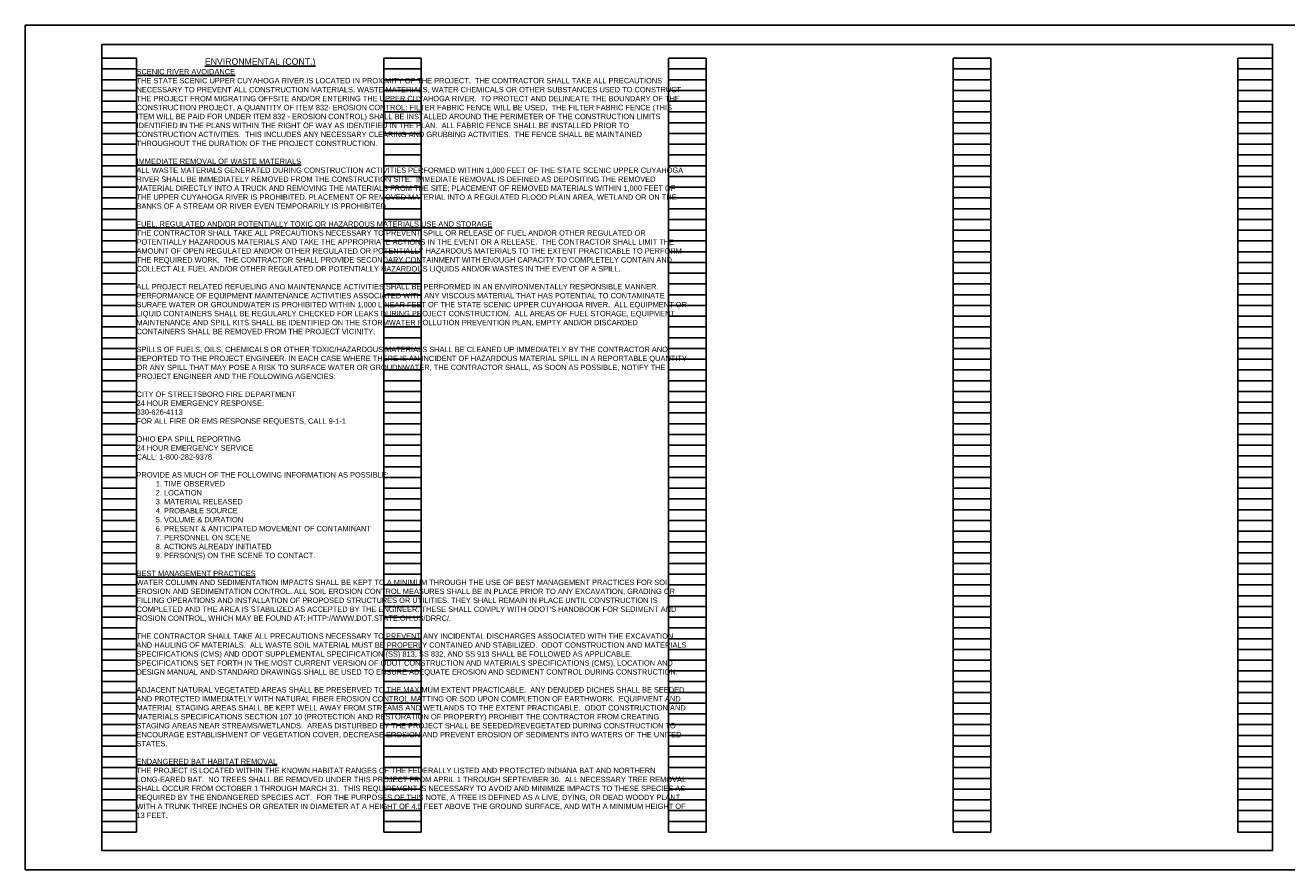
# Model space of a CAD drawing. Header units: feet. Extents: x 0 to 170, y -22 to 22.
# Tile 5 of 6: x 120 to 153, y 0 to 22. Entities that reach past the tile are written whole.
import ezdxf

# ---------------------------------------------------------------- set-up
doc = ezdxf.new("R2010")
doc.units = ezdxf.units.FT
doc.header["$LTSCALE"] = 20
doc.header["$MEASUREMENT"] = 0
doc.layers.add('0_Xref', color=7, linetype='Continuous')
doc.layers.add('TX_P_1', color=7, linetype='Continuous')
doc.styles.add('Slanted-Normal', font='font31.shx', dxfattribs={"height": 0.14})

# ---------------------------------------------------------------- blocks, each defined once
blk = doc.blocks.new('4COL')
at = {"layer": 'Defpoints', "color": 3, "linetype": 'Continuous'}
for p, q in [((2, 0.98), (2, 21.14)), ((2, 21.14), (2.9, 21.14)), ((2.9, 0.98), (2.9, 21.14)), ((9.34, 0.98), (9.34, 21.14)), ((9.34, 21.14), (10.32, 21.14)), ((10.32, 0.98), (10.32, 21.14)), ((16.76, 0.98), (16.76, 21.14)), ((16.76, 21.14), (17.74, 21.14)), ((17.74, 0.98), (17.74, 21.14)), ((24.18, 0.98), (24.18, 21.14)), ((24.18, 21.14), (25.16, 21.14)), ((25.16, 0.98), (25.16, 21.14)), ((31.6, 0.98), (31.6, 21.14)), ((31.6, 21.14), (32.5, 21.14)), ((32.5, 0.98), (32.5, 21.14)), ((2, 20.86), (2.9, 20.86)), ((9.34, 20.86), (10.32, 20.86)), ((16.76, 20.86), (17.74, 20.86)), ((24.18, 20.86), (25.16, 20.86)), ((31.6, 20.86), (32.5, 20.86)), ((2, 20.58), (2.9, 20.58)), ((9.34, 20.58), (10.32, 20.58)), ((16.76, 20.58), (17.74, 20.58)), ((24.18, 20.58), (25.16, 20.58)), ((31.6, 20.58), (32.5, 20.58)), ((2, 20.3), (2.9, 20.3)), ((9.34, 20.3), (10.32, 20.3)), ((16.76, 20.3), (17.74, 20.3)), ((24.18, 20.3), (25.16, 20.3)), ((31.6, 20.3), (32.5, 20.3)), ((2, 20.02), (2.9, 20.02)), ((2, 19.74), (2.9, 19.74)), ((9.34, 20.02), (10.32, 20.02)), ((9.34, 19.74), (10.32, 19.74)), ((16.76, 20.02), (17.74, 20.02)), ((16.76, 19.74), (17.74, 19.74)), ((24.18, 20.02), (25.16, 20.02)), ((24.18, 19.74), (25.16, 19.74)), ((31.6, 20.02), (32.5, 20.02)), ((31.6, 19.74), (32.5, 19.74)), ((2, 19.46), (2.9, 19.46)), ((9.34, 19.46), (10.32, 19.46)), ((16.76, 19.46), (17.74, 19.46)), ((24.18, 19.46), (25.16, 19.46)), ((31.6, 19.46), (32.5, 19.46)), ((2, 19.18), (2.9, 19.18)), ((9.34, 19.18), (10.32, 19.18)), ((16.76, 19.18), (17.74, 19.18)), ((24.18, 19.18), (25.16, 19.18)), ((31.6, 19.18), (32.5, 19.18)), ((2, 18.9), (2.9, 18.9)), ((9.34, 18.9), (10.32, 18.9)), ((16.76, 18.9), (17.74, 18.9)), ((24.18, 18.9), (25.16, 18.9)), ((31.6, 18.9), (32.5, 18.9)), ((2, 18.62), (2.9, 18.62)), ((9.34, 18.62), (10.32, 18.62)), ((16.76, 18.62), (17.74, 18.62)), ((24.18, 18.62), (25.16, 18.62)), ((31.6, 18.62), (32.5, 18.62)), ((2, 18.34), (2.9, 18.34)), ((9.34, 18.34), (10.32, 18.34)), ((16.76, 18.34), (17.74, 18.34)), ((24.18, 18.34), (25.16, 18.34)), ((31.6, 18.34), (32.5, 18.34)), ((2, 18.06), (2.9, 18.06)), ((2, 17.78), (2.9, 17.78)), ((9.34, 18.06), (10.32, 18.06)), ((9.34, 17.78), (10.32, 17.78)), ((16.76, 18.06), (17.74, 18.06)), ((16.76, 17.78), (17.74, 17.78)), ((24.18, 18.06), (25.16, 18.06)), ((24.18, 17.78), (25.16, 17.78)), ((31.6, 18.06), (32.5, 18.06)), ((31.6, 17.78), (32.5, 17.78)), ((2, 17.5), (2.9, 17.5)), ((9.34, 17.5), (10.32, 17.5)), ((16.76, 17.5), (17.74, 17.5)), ((24.18, 17.5), (25.16, 17.5)), ((31.6, 17.5), (32.5, 17.5)), ((2, 17.22), (2.9, 17.22)), ((9.34, 17.22), (10.32, 17.22)), ((16.76, 17.22), (17.74, 17.22)), ((24.18, 17.22), (25.16, 17.22)), ((31.6, 17.22), (32.5, 17.22)), ((2, 16.94), (2.9, 16.94)), ((9.34, 16.94), (10.32, 16.94)), ((16.76, 16.94), (17.74, 16.94)), ((24.18, 16.94), (25.16, 16.94)), ((31.6, 16.94), (32.5, 16.94)), ((2, 16.66), (2.9, 16.66)), ((9.34, 16.66), (10.32, 16.66)), ((16.76, 16.66), (17.74, 16.66)), ((24.18, 16.66), (25.16, 16.66)), ((31.6, 16.66), (32.5, 16.66)), ((2, 16.38), (2.9, 16.38)), ((9.34, 16.38), (10.32, 16.38)), ((16.76, 16.38), (17.74, 16.38)), ((24.18, 16.38), (25.16, 16.38)), ((31.6, 16.38), (32.5, 16.38)), ((2, 16.1), (2.9, 16.1)), ((2, 15.82), (2.9, 15.82)), ((9.34, 16.1), (10.32, 16.1)), ((9.34, 15.82), (10.32, 15.82)), ((16.76, 16.1), (17.74, 16.1)), ((16.76, 15.82), (17.74, 15.82)), ((24.18, 16.1), (25.16, 16.1)), ((24.18, 15.82), (25.16, 15.82)), ((31.6, 16.1), (32.5, 16.1)), ((31.6, 15.82), (32.5, 15.82)), ((2, 15.54), (2.9, 15.54)), ((9.34, 15.54), (10.32, 15.54)), ((16.76, 15.54), (17.74, 15.54)), ((24.18, 15.54), (25.16, 15.54)), ((31.6, 15.54), (32.5, 15.54)), ((2, 15.26), (2.9, 15.26)), ((9.34, 15.26), (10.32, 15.26)), ((16.76, 15.26), (17.74, 15.26)), ((24.18, 15.26), (25.16, 15.26)), ((31.6, 15.26), (32.5, 15.26)), ((2, 14.98), (2.9, 14.98)), ((9.34, 14.98), (10.32, 14.98)), ((16.76, 14.98), (17.74, 14.98)), ((24.18, 14.98), (25.16, 14.98)), ((31.6, 14.98), (32.5, 14.98)), ((2, 14.7), (2.9, 14.7)), ((9.34, 14.7), (10.32, 14.7)), ((16.76, 14.7), (17.74, 14.7)), ((24.18, 14.7), (25.16, 14.7)), ((31.6, 14.7), (32.5, 14.7)), ((2, 14.42), (2.9, 14.42)), ((2, 14.14), (2.9, 14.14)), ((9.34, 14.42), (10.32, 14.42)), ((9.34, 14.14), (10.32, 14.14)), ((16.76, 14.42), (17.74, 14.42)), ((16.76, 14.14), (17.74, 14.14)), ((24.18, 14.42), (25.16, 14.42)), ((24.18, 14.14), (25.16, 14.14)), ((31.6, 14.42), (32.5, 14.42)), ((31.6, 14.14), (32.5, 14.14)), ((2, 13.86), (2.9, 13.86)), ((9.34, 13.86), (10.32, 13.86)), ((16.76, 13.86), (17.74, 13.86)), ((24.18, 13.86), (25.16, 13.86)), ((31.6, 13.86), (32.5, 13.86)), ((2, 13.58), (2.9, 13.58)), ((9.34, 13.58), (10.32, 13.58)), ((16.76, 13.58), (17.74, 13.58)), ((24.18, 13.58), (25.16, 13.58)), ((31.6, 13.58), (32.5, 13.58)), ((2, 13.3), (2.9, 13.3)), ((9.34, 13.3), (10.32, 13.3)), ((16.76, 13.3), (17.74, 13.3)), ((24.18, 13.3), (25.16, 13.3)), ((31.6, 13.3), (32.5, 13.3)), ((2, 13.02), (2.9, 13.02)), ((9.34, 13.02), (10.32, 13.02)), ((16.76, 13.02), (17.74, 13.02)), ((24.18, 13.02), (25.16, 13.02)), ((31.6, 13.02), (32.5, 13.02)), ((2, 12.74), (2.9, 12.74)), ((9.34, 12.74), (10.32, 12.74)), ((16.76, 12.74), (17.74, 12.74)), ((24.18, 12.74), (25.16, 12.74)), ((31.6, 12.74), (32.5, 12.74)), ((2, 12.46), (2.9, 12.46)), ((2, 12.18), (2.9, 12.18)), ((9.34, 12.46), (10.32, 12.46)), ((9.34, 12.18), (10.32, 12.18)), ((16.76, 12.46), (17.74, 12.46)), ((16.76, 12.18), (17.74, 12.18)), ((24.18, 12.46), (25.16, 12.46)), ((24.18, 12.18), (25.16, 12.18)), ((31.6, 12.46), (32.5, 12.46)), ((31.6, 12.18), (32.5, 12.18)), ((2, 11.9), (2.9, 11.9)), ((9.34, 11.9), (10.32, 11.9)), ((16.76, 11.9), (17.74, 11.9)), ((24.18, 11.9), (25.16, 11.9)), ((31.6, 11.9), (32.5, 11.9)), ((2, 11.62), (2.9, 11.62)), ((9.34, 11.62), (10.32, 11.62)), ((16.76, 11.62), (17.74, 11.62)), ((24.18, 11.62), (25.16, 11.62)), ((31.6, 11.62), (32.5, 11.62)), ((2, 11.34), (2.9, 11.34)), ((9.34, 11.34), (10.32, 11.34)), ((16.76, 11.34), (17.74, 11.34)), ((24.18, 11.34), (25.16, 11.34)), ((31.6, 11.34), (32.5, 11.34)), ((2, 11.06), (2.9, 11.06)), ((9.34, 11.06), (10.32, 11.06)), ((16.76, 11.06), (17.74, 11.06)), ((24.18, 11.06), (25.16, 11.06)), ((31.6, 11.06), (32.5, 11.06)), ((2, 10.78), (2.9, 10.78)), ((9.34, 10.78), (10.32, 10.78)), ((16.76, 10.78), (17.74, 10.78)), ((24.18, 10.78), (25.16, 10.78)), ((31.6, 10.78), (32.5, 10.78)), ((2, 10.5), (2.9, 10.5)), ((2, 10.22), (2.9, 10.22)), ((9.34, 10.5), (10.32, 10.5)), ((9.34, 10.22), (10.32, 10.22)), ((16.76, 10.5), (17.74, 10.5)), ((16.76, 10.22), (17.74, 10.22)), ((24.18, 10.5), (25.16, 10.5)), ((24.18, 10.22), (25.16, 10.22)), ((31.6, 10.5), (32.5, 10.5)), ((31.6, 10.22), (32.5, 10.22)), ((2, 9.94), (2.9, 9.94)), ((9.34, 9.94), (10.32, 9.94)), ((16.76, 9.94), (17.74, 9.94)), ((24.18, 9.94), (25.16, 9.94)), ((31.6, 9.94), (32.5, 9.94)), ((2, 9.66), (2.9, 9.66)), ((9.34, 9.66), (10.32, 9.66)), ((16.76, 9.66), (17.74, 9.66)), ((24.18, 9.66), (25.16, 9.66)), ((31.6, 9.66), (32.5, 9.66)), ((2, 9.38), (2.9, 9.38)), ((9.34, 9.38), (10.32, 9.38)), ((16.76, 9.38), (17.74, 9.38)), ((24.18, 9.38), (25.16, 9.38)), ((31.6, 9.38), (32.5, 9.38)), ((2, 9.1), (2.9, 9.1)), ((9.34, 9.1), (10.32, 9.1)), ((16.76, 9.1), (17.74, 9.1)), ((24.18, 9.1), (25.16, 9.1)), ((31.6, 9.1), (32.5, 9.1)), ((2, 8.82), (2.9, 8.82)), ((9.34, 8.82), (10.32, 8.82)), ((16.76, 8.82), (17.74, 8.82)), ((24.18, 8.82), (25.16, 8.82)), ((31.6, 8.82), (32.5, 8.82)), ((2, 8.54), (2.9, 8.54)), ((2, 8.26), (2.9, 8.26)), ((9.34, 8.54), (10.32, 8.54)), ((9.34, 8.26), (10.32, 8.26)), ((16.76, 8.54), (17.74, 8.54)), ((16.76, 8.26), (17.74, 8.26)), ((24.18, 8.54), (25.16, 8.54)), ((24.18, 8.26), (25.16, 8.26)), ((31.6, 8.54), (32.5, 8.54)), ((31.6, 8.26), (32.5, 8.26)), ((2, 7.98), (2.9, 7.98)), ((9.34, 7.98), (10.32, 7.98)), ((16.76, 7.98), (17.74, 7.98)), ((24.18, 7.98), (25.16, 7.98)), ((31.6, 7.98), (32.5, 7.98)), ((2, 7.7), (2.9, 7.7)), ((9.34, 7.7), (10.32, 7.7)), ((16.76, 7.7), (17.74, 7.7)), ((24.18, 7.7), (25.16, 7.7)), ((31.6, 7.7), (32.5, 7.7)), ((2, 7.42), (2.9, 7.42)), ((9.34, 7.42), (10.32, 7.42)), ((16.76, 7.42), (17.74, 7.42)), ((24.18, 7.42), (25.16, 7.42)), ((31.6, 7.42), (32.5, 7.42)), ((2, 7.14), (2.9, 7.14)), ((9.34, 7.14), (10.32, 7.14)), ((16.76, 7.14), (17.74, 7.14)), ((24.18, 7.14), (25.16, 7.14)), ((31.6, 7.14), (32.5, 7.14)), ((2, 6.86), (2.9, 6.86)), ((2, 6.58), (2.9, 6.58)), ((9.34, 6.86), (10.32, 6.86)), ((9.34, 6.58), (10.32, 6.58)), ((16.76, 6.86), (17.74, 6.86)), ((16.76, 6.58), (17.74, 6.58)), ((24.18, 6.86), (25.16, 6.86)), ((24.18, 6.58), (25.16, 6.58)), ((31.6, 6.86), (32.5, 6.86)), ((31.6, 6.58), (32.5, 6.58)), ((2, 6.3), (2.9, 6.3)), ((9.34, 6.3), (10.32, 6.3)), ((16.76, 6.3), (17.74, 6.3)), ((24.18, 6.3), (25.16, 6.3)), ((31.6, 6.3), (32.5, 6.3)), ((2, 6.02), (2.9, 6.02)), ((9.34, 6.02), (10.32, 6.02)), ((16.76, 6.02), (17.74, 6.02)), ((24.18, 6.02), (25.16, 6.02)), ((31.6, 6.02), (32.5, 6.02)), ((2, 5.74), (2.9, 5.74)), ((9.34, 5.74), (10.32, 5.74)), ((16.76, 5.74), (17.74, 5.74)), ((24.18, 5.74), (25.16, 5.74)), ((31.6, 5.74), (32.5, 5.74)), ((2, 5.46), (2.9, 5.46)), ((9.34, 5.46), (10.32, 5.46)), ((16.76, 5.46), (17.74, 5.46)), ((24.18, 5.46), (25.16, 5.46)), ((31.6, 5.46), (32.5, 5.46)), ((2, 5.18), (2.9, 5.18)), ((9.34, 5.18), (10.32, 5.18)), ((16.76, 5.18), (17.74, 5.18)), ((24.18, 5.18), (25.16, 5.18)), ((31.6, 5.18), (32.5, 5.18)), ((2, 4.9), (2.9, 4.9)), ((2, 4.62), (2.9, 4.62)), ((9.34, 4.9), (10.32, 4.9)), ((9.34, 4.62), (10.32, 4.62)), ((16.76, 4.9), (17.74, 4.9)), ((16.76, 4.62), (17.74, 4.62)), ((24.18, 4.9), (25.16, 4.9)), ((24.18, 4.62), (25.16, 4.62)), ((31.6, 4.9), (32.5, 4.9)), ((31.6, 4.62), (32.5, 4.62)), ((2, 4.34), (2.9, 4.34)), ((9.34, 4.34), (10.32, 4.34)), ((16.76, 4.34), (17.74, 4.34)), ((24.18, 4.34), (25.16, 4.34)), ((31.6, 4.34), (32.5, 4.34)), ((2, 4.06), (2.9, 4.06)), ((9.34, 4.06), (10.32, 4.06)), ((16.76, 4.06), (17.74, 4.06)), ((24.18, 4.06), (25.16, 4.06)), ((31.6, 4.06), (32.5, 4.06)), ((2, 3.78), (2.9, 3.78)), ((9.34, 3.78), (10.32, 3.78)), ((16.76, 3.78), (17.74, 3.78)), ((24.18, 3.78), (25.16, 3.78)), ((31.6, 3.78), (32.5, 3.78)), ((2, 3.5), (2.9, 3.5)), ((9.34, 3.5), (10.32, 3.5)), ((16.76, 3.5), (17.74, 3.5)), ((24.18, 3.5), (25.16, 3.5)), ((31.6, 3.5), (32.5, 3.5)), ((2, 3.22), (2.9, 3.22)), ((9.34, 3.22), (10.32, 3.22)), ((16.76, 3.22), (17.74, 3.22)), ((24.18, 3.22), (25.16, 3.22)), ((31.6, 3.22), (32.5, 3.22)), ((2, 2.94), (2.9, 2.94)), ((2, 2.66), (2.9, 2.66)), ((9.34, 2.94), (10.32, 2.94)), ((9.34, 2.66), (10.32, 2.66)), ((16.76, 2.94), (17.74, 2.94)), ((16.76, 2.66), (17.74, 2.66)), ((24.18, 2.94), (25.16, 2.94)), ((24.18, 2.66), (25.16, 2.66)), ((31.6, 2.94), (32.5, 2.94)), ((31.6, 2.66), (32.5, 2.66)), ((2, 2.38), (2.9, 2.38)), ((9.34, 2.38), (10.32, 2.38)), ((16.76, 2.38), (17.74, 2.38)), ((24.18, 2.38), (25.16, 2.38)), ((31.6, 2.38), (32.5, 2.38)), ((2, 2.1), (2.9, 2.1)), ((9.34, 2.1), (10.32, 2.1)), ((16.76, 2.1), (17.74, 2.1)), ((24.18, 2.1), (25.16, 2.1)), ((31.6, 2.1), (32.5, 2.1)), ((2, 1.82), (2.9, 1.82)), ((9.34, 1.82), (10.32, 1.82)), ((16.76, 1.82), (17.74, 1.82)), ((24.18, 1.82), (25.16, 1.82)), ((31.6, 1.82), (32.5, 1.82)), ((2, 1.54), (2.9, 1.54)), ((9.34, 1.54), (10.32, 1.54)), ((16.76, 1.54), (17.74, 1.54)), ((24.18, 1.54), (25.16, 1.54)), ((31.6, 1.54), (32.5, 1.54)), ((2, 1.26), (2.9, 1.26)), ((9.34, 1.26), (10.32, 1.26)), ((16.76, 1.26), (17.74, 1.26)), ((24.18, 1.26), (25.16, 1.26)), ((31.6, 1.26), (32.5, 1.26)), ((2, 0.98), (2.9, 0.98)), ((9.34, 0.98), (10.32, 0.98)), ((16.76, 0.98), (17.74, 0.98)), ((24.18, 0.98), (25.16, 0.98)), ((31.6, 0.98), (32.5, 0.98))]:
    blk.add_line(p, q, dxfattribs=at)
blk.add_point((0, 0), dxfattribs=at)

msp = doc.modelspace()

# ---------------------------------------------------------------- linework, layer by layer
at = {"layer": '0_Xref', "flags": 128}
for points in [[(120, 22), (154, 22), (154, 0), (120, 0)], [(122, 21.5), (152.5, 21.5), (152.5, 0.5), (122, 0.5)]]:
    msp.add_lwpolyline(points, close=True, dxfattribs=at)

# ---------------------------------------------------------------- block references
at = {"layer": '0_Xref'}
msp.add_blockref('4COL', (120, 0), dxfattribs=at)

# ---------------------------------------------------------------- texts
at = {"layer": 'TX_P_1', "style": 'Slanted-Normal'}
for s, insert, char_height, width, attachment_point in [('{\\LENVIRONMENTAL (CONT.)}', (126.12, 21.14), 0.17, 6.44, 2), ("{\\LSCENIC RIVER AVOIDANCE\\P}THE STATE SCENIC UPPER CUYAHOGA RIVER IS LOCATED IN PROXIMITY OF THE PROJECT.  THE CONTRACTOR SHALL TAKE ALL PRECAUTIONS NECESSARY TO PREVENT ALL CONSTRUCTION MATERIALS, WASTE MATERIALS, WATER CHEMICALS OR OTHER SUBSTANCES USED TO CONSTRUCT THE PROJECT FROM MIGRATING OFFSITE AND/OR ENTERING THE UPPER CUYAHOGA RIVER.  TO PROTECT AND DELINEATE THE BOUNDARY OF THE CONSTRUCTION PROJECT, A QUANTITY OF ITEM 832- EROSION CONTROL: FILTER FABRIC FENCE WILL BE USED.  THE FILTER FABRIC FENCE (THIS ITEM WILL BE PAID FOR UNDER ITEM 832 - EROSION CONTROL) SHALL BE INSTALLED AROUND THE PERIMETER OF THE CONSTRUCTION LIMITS IDENTIFIED IN THE PLANS WITHIN THE RIGHT OF WAY AS IDENTIFIED IN THE PLAN.  ALL FABRIC FENCE SHALL BE INSTALLED PRIOR TO CONSTRUCTION ACTIVITIES.  THIS INCLUDES ANY NECESSARY CLEARING AND GRUBBING ACTIVITIES.  THE FENCE SHALL BE MAINTAINED THROUGHOUT THE DURATION OF THE PROJECT CONSTRUCTION.  \\P\\P{\\LIMMEDIATE REMOVAL OF WASTE MATERIALS \\P}ALL WASTE MATERIALS GENERATED DURING CONSTRUCTION ACTIVITIES PERFORMED WITHIN 1,000 FEET OF THE STATE SCENIC UPPER CUYAHOGA RIVER SHALL BE IMMEDIATELY REMOVED FROM THE CONSTRUCTION SITE.  IMMEDIATE REMOVAL IS DEFINED AS DEPOSITING THE REMOVED MATERIAL DIRECTLY INTO A TRUCK AND REMOVING THE MATERIALS FROM THE SITE; PLACEMENT OF REMOVED MATERIALS WITHIN 1,000 FEET OF THE UPPER CUYAHOGA RIVER IS PROHIBITED. PLACEMENT OF REMOVED MATERIAL INTO A REGULATED FLOOD PLAIN AREA, WETLAND OR ON THE BANKS OF A STREAM OR RIVER EVEN TEMPORARILY IS PROHIBITED.\\P\\P{\\LFUEL, REGULATED AND/OR POTENTIALLY TOXIC OR HAZARDOUS MATERIALS USE AND STORAGE\\P}THE CONTRACTOR SHALL TAKE ALL PRECAUTIONS NECESSARY TO PREVENT SPILL OR RELEASE OF FUEL AND/OR OTHER REGULATED OR POTENTIALLY HAZARDOUS MATERIALS AND TAKE THE APPROPRIATE ACTIONS IN THE EVENT OR A RELEASE.  THE CONTRACTOR SHALL LIMIT THE AMOUNT OF OPEN REGULATED AND/OR OTHER REGULATED OR POTENTIALLY HAZARDOUS MATERIALS TO THE EXTENT PRACTICABLE TO PERFORM THE REQUIRED WORK.  THE CONTRACTOR SHALL PROVIDE SECONDARY CONTAINMENT WITH ENOUGH CAPACITY TO COMPLETELY CONTAIN AND COLLECT ALL FUEL AND/OR OTHER REGULATED OR POTENTIALLY HAZARDOUS LIQUIDS AND/OR WASTES IN THE EVENT OF A SPILL.  \\P\\PALL PROJECT RELATED REFUELING ANO MAINTENANCE ACTIVITIES SHALL BE PERFORMED IN AN ENVIRONMENTALLY RESPONSIBLE MANNER. PERFORMANCE OF EQUIPMENT MAINTENANCE ACTIVITIES ASSOCIATED WITH ANY VISCOUS MATERIAL THAT HAS POTENTIAL TO CONTAMINATE SURAFE WATER OR GROUNDWATER IS PROHIBITED WITHIN 1,000 LINEAR FEET OF THE STATE SCENIC UPPER CUYAHOGA RIVER.  ALL EQUIPMENT OR LIQUID CONTAINERS SHALL BE REGULARLY CHECKED FOR LEAKS DURING PROJECT CONSTRUCTION.  ALL AREAS OF FUEL STORAGE, EQUIPMENT MAINTENANCE AND SPILL KITS SHALL BE IDENTIFIED ON THE STORMWATER POLLUTION PREVENTION PLAN. EMPTY AND/OR DISCARDED CONTAINERS SHALL BE REMOVED FROM THE PROJECT VICINITY.  \\P \\PSPILLS OF FUELS, OILS, CHEMICALS OR OTHER TOXIC/HAZARDOUS MATERIALS SHALL BE CLEANED UP IMMEDIATELY BY THE CONTRACTOR ANO REPORTED TO THE PROJECT ENGINEER. IN EACH CASE WHERE THERE IS AN INCIDENT OF HAZARDOUS MATERIAL SPILL IN A REPORTABLE QUANTITY OR ANY SPILL THAT MAY POSE A RISK TO SURFACE WATER OR GROUDNWATER, THE CONTRACTOR SHALL, AS SOON AS POSSIBLE, NOTIFY THE PROJECT ENGINEER AND THE FOLLOWING AGENCIES:\\P\\PCITY OF STREETSBORO FIRE DEPARTMENT\\P24 HOUR EMERGENCY RESPONSE.\\P330-626-4113\\PFOR ALL FIRE OR EMS RESPONSE REQUESTS, CALL 9-1-1 \\P\\POHIO EPA SPILL REPORTING \\P24 HOUR EMERGENCY SERVICE\\PCALL: 1-800-282-9378\\P\\PPROVIDE AS MUCH OF THE FOLLOWING INFORMATION AS POSSIBLE: \\P\\pxi-3.57143,l7.14286;1. TIME OBSERVED \\P2. LOCATION \\P3. MATERIAL RELEASED \\P4. PROBABLE SOURCE \\P5. VOLUME & DURATION \\P6. PRESENT & ANTICIPATED MOVEMENT OF CONTAMINANT \\P7. PERSONNEL ON SCENE \\P8. ACTIONS ALREADY INITIATED \\P9. PERSON(S) ON THE SCENE TO CONTACT. \\P\\pi0,l0;\\P{\\LBEST MANAGEMENT PRACTICES\\P}WATER COLUMN AND SEDIMENTATION IMPACTS SHALL BE KEPT TO A MINIMUM THROUGH THE USE OF BEST MANAGEMENT PRACTICES FOR SOIL EROSION AND SEDIMENTATION CONTROL. ALL SOIL EROSION CONTROL MEASURES SHALL BE IN PLACE PRIOR TO ANY EXCAVATION, GRADING OR FILLING OPERATIONS AND INSTALLATION OF PROPOSED STRUCTURES OR UTILITIES. THEY SHALL REMAIN IN PLACE UNTIL CONSTRUCTION IS COMPLETED AND THE AREA IS STABILIZED AS ACCEPTED BY THE ENGINEER. THESE SHALL COMPLY WITH ODOT'S HANDBOOK FOR SEDIMENT AND ROSION CONTROL, WHICH MAY BE FOUND AT: HTTP://WWW.DOT.STATE.OH.US/DRRC/.\\P\\PTHE CONTRACTOR SHALL TAKE ALL PRECAUTIONS NECESSARY TO PREVENT ANY INCIDENTAL DISCHARGES ASSOCIATED WITH THE EXCAVATION AND HAULING OF MATERIALS.  ALL WASTE SOIL MATERIAL MUST BE PROPERLY CONTAINED AND STABILIZED.  ODOT CONSTRUCTION AND MATERIALS SPECIFICATIONS (CMS) AND ODOT SUPPLEMENTAL SPECIFICATION (SS) 813, SS 832, AND SS 913 SHALL BE FOLLOWED AS APPLICABLE. SPECIFICATIONS SET FORTH IN THE MOST CURRENT VERSION OF ODOT CONSTRUCTION AND MATERIALS SPECIFICATIONS (CMS), LOCATION AND DESIGN MANUAL AND STANDARD DRAWINGS SHALL BE USED TO ENSURE ADEQUATE EROSION AND SEDIMENT CONTROL DURING CONSTRUCTION.\\P\\PADJACENT NATURAL VEGETATED AREAS SHALL BE PRESERVED TO THE MAXIMUM EXTENT PRACTICABLE.  ANY DENUDED DICHES SHALL BE SEEDED AND PROTECTED IMMEDIATELY WITH NATURAL FIBER EROSION CONTROL MATTING OR SOD UPON COMPLETION OF EARTHWORK.  EQUIPMENT AND MATERIAL STAGING AREAS SHALL BE KEPT WELL AWAY FROM STREAMS AND WETLANDS TO THE EXTENT PRACTICABLE.  ODOT CONSTRUCTION AND MATERIALS SPECIFICATIONS SECTION 107.10 (PROTECTION AND RESTORATION OF PROPERTY) PROHIBIT THE CONTRACTOR FROM CREATING STAGING AREAS NEAR STREAMS/WETLANDS.  AREAS DISTURBED BY THE PROJECT SHALL BE SEEDED/REVEGETATED DURING CONSTRUCTION TO ENCOURAGE ESTABLISHMENT OF VEGETATION COVER, DECREASE EROSION AND PREVENT EROSION OF SEDIMENTS INTO WATERS OF THE UNITED STATES.\\P\\P{\\LENDANGERED BAT HABITAT REMOVAL\\P}THE PROJECT IS LOCATED WITHIN THE KNOWN HABITAT RANGES OF THE FEDERALLY LISTED AND PROTECTED INDIANA BAT AND NORTHERN LONG-EARED BAT.  NO TREES SHALL BE REMOVED UNDER THIS PROJECT FROM APRIL 1 THROUGH SEPTEMBER 30.  ALL NECESSARY TREE REMOVAL SHALL OCCUR FROM OCTOBER 1 THROUGH MARCH 31.  THIS REQUIREMENT IS NECESSARY TO AVOID AND MINIMIZE IMPACTS TO THESE SPECIES AS REQUIRED BY THE ENDANGERED SPECIES ACT.  FOR THE PURPOSES OF THIS NOTE, A TREE IS DEFINED AS A LIVE, DYING, OR DEAD WOODY PLANT, WITH A TRUNK THREE INCHES OR GREATER IN DIAMETER AT A HEIGHT OF 4.5 FEET ABOVE THE GROUND SURFACE, AND WITH A MINIMUM HEIGHT OF 13 FEET.", (122.9, 20.86), 0.14, 13.88, 1)]:
    msp.add_mtext(s, dxfattribs=dict(at, insert=insert, char_height=char_height, width=width, attachment_point=attachment_point))

doc.saveas('drawing.dxf')
